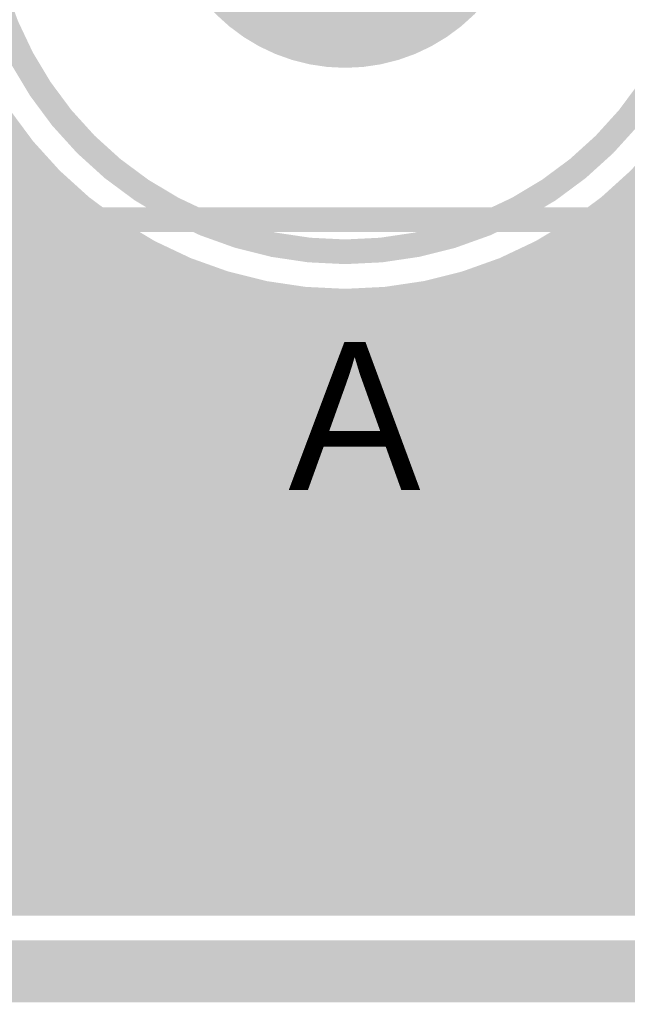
# Model space of a CAD drawing. Extents: x 7.17 to 14.1, y 4 to 11.75.
# Tile 123 of 219: x 10.15 to 10.4, y 5.81 to 6.21. Entities that reach past the tile are written whole.
import ezdxf

# ---------------------------------------------------------------- set-up
doc = ezdxf.new("R2010")
doc.units = 0
for name, color, linetype in [('BOTTOMLAYER', 5, 'CONTINUOUS'), ('BOTTOMSOLDER', 6, 'CONTINUOUS'), ('KEEPOUTLAYER', 6, 'CONTINUOUS'), ('MECHANICAL3', 76, 'CONTINUOUS'), ('MECHANICAL5', 56, 'CONTINUOUS'), ('MECHANICAL7', 56, 'CONTINUOUS'), ('MULTILAYER', 9, 'CONTINUOUS'), ('TOPLAYER', 1, 'CONTINUOUS'), ('TOPSOLDER', 216, 'CONTINUOUS')]:
    doc.layers.add(name, color=color, linetype=linetype)

msp = doc.modelspace()

# ---------------------------------------------------------------- linework, layer by layer
at = {"layer": 'BOTTOMLAYER', "const_width": 0.008}
for points in [[(10.181078, 5.8465), (12.046414, 7.711836)], [(10.188149, 5.8465), (12.044804, 7.703154)], [(10.19522, 5.8465), (12.044569, 7.695849)], [(10.202291, 5.8465), (12.045197, 7.689406)], [(10.379069, 5.8465), (12.052429, 7.51986)], [(10.38614, 5.8465), (12.055296, 7.515656)], [(10.393211, 5.8465), (12.058505, 7.511794)], [(10.400282, 5.8465), (12.062047, 7.508265)], [(10.209363, 5.8465), (11.468753, 7.10589)], [(10.216434, 5.8465), (11.461215, 7.091281)], [(10.223505, 5.8465), (11.458749, 7.081744)], [(10.230576, 5.8465), (11.45794, 7.073864)], [(10.237647, 5.8465), (11.458103, 7.066956)], [(10.244718, 5.8465), (11.458951, 7.060732)], [(10.251789, 5.8465), (11.460332, 7.055043)], [(10.25886, 5.8465), (11.462158, 7.049798)], [(10.265931, 5.8465), (11.464371, 7.044939)], [(10.273003, 5.8465), (11.466932, 7.04043)], [(10.280074, 5.8465), (11.469818, 7.036244)], [(10.287145, 5.8465), (11.473012, 7.032368)], [(10.294216, 5.8465), (11.476509, 7.028793)], [(10.301287, 5.8465), (11.480305, 7.025519)], [(10.308358, 5.8465), (11.484409, 7.022551)], [(10.315429, 5.8465), (11.488831, 7.019902)], [(10.371998, 5.8465), (11.545923, 7.020425)], [(10.3225, 5.8465), (11.493595, 7.017595)], [(10.329571, 5.8465), (11.498734, 7.015663)], [(10.336642, 5.8465), (11.5043, 7.014157)], [(10.343713, 5.8465), (11.510371, 7.013158)], [(10.350785, 5.8465), (11.51708, 7.012796)], [(10.357856, 5.8465), (11.524664, 7.013308)], [(10.364927, 5.8465), (11.533648, 7.015221)], [(10.174007, 5.8465), (10.726225, 6.398718)], [(10.110367, 5.8465), (10.659867, 6.396)], [(10.117438, 5.8465), (10.666938, 6.396)], [(10.124509, 5.8465), (10.674009, 6.396)], [(10.131581, 5.8465), (10.681081, 6.396)], [(10.138652, 5.8465), (10.688152, 6.396)], [(10.145723, 5.8465), (10.695223, 6.396)], [(10.152794, 5.8465), (10.702294, 6.396)], [(10.159865, 5.8465), (10.709365, 6.396)], [(10.166936, 5.8465), (10.716642, 6.396206)], [(9.665841, 6.336), (10.155341, 5.8465)], [(9.672912, 6.336), (10.162412, 5.8465)], [(9.679983, 6.336), (10.169483, 5.8465)], [(9.687054, 6.336), (10.176554, 5.8465)], [(9.694125, 6.336), (10.183625, 5.8465)], [(9.701196, 6.336), (10.190696, 5.8465)], [(9.708268, 6.336), (10.197768, 5.8465)], [(9.715339, 6.336), (10.204839, 5.8465)], [(9.72241, 6.336), (10.21191, 5.8465)], [(9.729481, 6.336), (10.218981, 5.8465)], [(9.736552, 6.336), (10.226052, 5.8465)], [(9.743623, 6.336), (10.233123, 5.8465)], [(9.750694, 6.336), (10.240194, 5.8465)], [(9.757765, 6.336), (10.247265, 5.8465)], [(9.764836, 6.336), (10.254336, 5.8465)], [(9.771907, 6.336), (10.261408, 5.8465)], [(9.778979, 6.336), (10.268479, 5.8465)], [(9.78605, 6.336), (10.27555, 5.8465)], [(9.793121, 6.336), (10.282621, 5.8465)], [(9.800192, 6.336), (10.289692, 5.8465)], [(9.807263, 6.336), (10.296763, 5.8465)], [(9.814334, 6.336), (10.303834, 5.8465)], [(9.821405, 6.336), (10.310905, 5.8465)], [(9.828476, 6.336), (10.317976, 5.8465)], [(9.835547, 6.336), (10.325047, 5.8465)], [(9.842619, 6.336), (10.332118, 5.8465)], [(9.84969, 6.336), (10.33919, 5.8465)], [(9.856761, 6.336), (10.346261, 5.8465)], [(9.863832, 6.336), (10.353332, 5.8465)], [(9.870903, 6.336), (10.360403, 5.8465)], [(9.877974, 6.336), (10.367474, 5.8465)], [(9.885045, 6.336), (10.374545, 5.8465)], [(9.892116, 6.336), (10.381616, 5.8465)], [(9.899187, 6.336), (10.388687, 5.8465)], [(9.906258, 6.336), (10.395758, 5.8465)], [(9.913329, 6.336), (10.402829, 5.8465)], [(9.920401, 6.336), (10.409901, 5.8465)], [(9.927472, 6.336), (10.416972, 5.8465)], [(9.934543, 6.336), (10.424043, 5.8465)], [(9.941614, 6.336), (10.431114, 5.8465)], [(9.948685, 6.336), (10.438185, 5.8465)], [(9.955756, 6.336), (10.445256, 5.8465)], [(9.962827, 6.336), (10.452327, 5.8465)], [(9.969898, 6.336), (10.459398, 5.8465)], [(9.841665, 5.8465), (10.153081, 6.157915)], [(9.848736, 5.8465), (10.156208, 6.153971)], [(9.855808, 5.8465), (10.159442, 6.150134)], [(9.862879, 5.8465), (10.162782, 6.146403)], [(9.86995, 5.8465), (10.166228, 6.142778)], [(9.877021, 5.8465), (10.16978, 6.139259)], [(9.884092, 5.8465), (10.173437, 6.135845)], [(10.397295, 6.134879), (10.685674, 5.8465)], [(10.400983, 6.138262), (10.692745, 5.8465)], [(9.891163, 5.8465), (10.1772, 6.132537)], [(10.393501, 6.131602), (10.678602, 5.8465)], [(9.898234, 5.8465), (10.18107, 6.129336)], [(10.3896, 6.128431), (10.671531, 5.8465)], [(9.905305, 5.8465), (10.185047, 6.126242)], [(9.912376, 5.8465), (10.189133, 6.123257)], [(10.381474, 6.122415), (10.657389, 5.8465)], [(10.385592, 6.125369), (10.66446, 5.8465)], [(9.919448, 5.8465), (10.193329, 6.120382)], [(10.191047, 6.121922), (10.466469, 5.8465)], [(10.377246, 6.119572), (10.650318, 5.8465)], [(9.926519, 5.8465), (10.197638, 6.117619)], [(9.93359, 5.8465), (10.20206, 6.114971)], [(10.103296, 5.8465), (10.37482, 6.118024)], [(10.372905, 6.116842), (10.643247, 5.8465)], [(9.940661, 5.8465), (10.2066, 6.112439)], [(10.208722, 6.111318), (10.473541, 5.8465)], [(10.363874, 6.11173), (10.629105, 5.8465)], [(10.368448, 6.114227), (10.636176, 5.8465)], [(9.947732, 5.8465), (10.21126, 6.110028)], [(9.954803, 5.8465), (10.216044, 6.107741)], [(10.096225, 5.8465), (10.358986, 6.109261)], [(10.354359, 6.107104), (10.614963, 5.8465)], [(10.359179, 6.109355), (10.622034, 5.8465)], [(9.961874, 5.8465), (10.220956, 6.105582)], [(9.968945, 5.8465), (10.226001, 6.103555)], [(10.089154, 5.8465), (10.346462, 6.103808)], [(10.22194, 6.105171), (10.480612, 5.8465)], [(10.344325, 6.102996), (10.60082, 5.8465)], [(10.349409, 6.104983), (10.607891, 5.8465)], [(9.976016, 5.8465), (10.231184, 6.101668)], [(9.983087, 5.8465), (10.236513, 6.099926)], [(10.082083, 5.8465), (10.335604, 6.100021)], [(10.233196, 6.100987), (10.487683, 5.8465)], [(10.333728, 6.09945), (10.586678, 5.8465)], [(10.3391, 6.101149), (10.593749, 5.8465)], [(9.990158, 5.8465), (10.241995, 6.098336)], [(9.99723, 5.8465), (10.247638, 6.096908)], [(10.004301, 5.8465), (10.253453, 6.095652)], [(10.011372, 5.8465), (10.259452, 6.094581)], [(10.067941, 5.8465), (10.316792, 6.095351)], [(10.075012, 5.8465), (10.325814, 6.097303)], [(10.243255, 6.097999), (10.494754, 5.8465)], [(10.252477, 6.095848), (10.501825, 5.8465)], [(10.316642, 6.095323), (10.565465, 5.8465)], [(10.322509, 6.096527), (10.572536, 5.8465)], [(10.3282, 6.097906), (10.579607, 5.8465)], [(10.018443, 5.8465), (10.265651, 6.093708)], [(10.025514, 5.8465), (10.272066, 6.093052)], [(10.032585, 5.8465), (10.278718, 6.092633)], [(10.039656, 5.8465), (10.285635, 6.092479)], [(10.046727, 5.8465), (10.29285, 6.092623)], [(10.053798, 5.8465), (10.300406, 6.093108)], [(10.06087, 5.8465), (10.30836, 6.093991)], [(10.261065, 6.094331), (10.508896, 5.8465)], [(10.269148, 6.093319), (10.515967, 5.8465)], [(10.276812, 6.092726), (10.523038, 5.8465)], [(10.284121, 6.092488), (10.530109, 5.8465)], [(10.29112, 6.09256), (10.53718, 5.8465)], [(10.297846, 6.092905), (10.544251, 5.8465)], [(10.304327, 6.093495), (10.551323, 5.8465)], [(10.310586, 6.094307), (10.558394, 5.8465)], [(9.215188, 5.8465), (11.083404, 5.8465)]]:
    msp.add_lwpolyline(points, dxfattribs=at)
at = {"layer": 'BOTTOMLAYER'}
for points, const_width in [([(10.453425, 6.26, 1), (10.118383, 6.26, 1)], 0.008), ([(10.151081, 6.157915, 1), (10.155081, 6.157915, 1)], 0.004), ([(10.154208, 6.153971, 1), (10.158208, 6.153971, 1)], 0.004), ([(10.157442, 6.150134, 1), (10.161442, 6.150134, 1)], 0.004), ([(10.160782, 6.146403, 1), (10.164782, 6.146403, 1)], 0.004), ([(10.164228, 6.142778, 1), (10.168228, 6.142778, 1)], 0.004), ([(10.16778, 6.139259, 1), (10.17178, 6.139259, 1)], 0.004), ([(10.171437, 6.135845, 1), (10.175437, 6.135845, 1)], 0.004), ([(10.395295, 6.134879, 1), (10.399295, 6.134879, 1)], 0.004), ([(10.398983, 6.138262, 1), (10.402983, 6.138262, 1)], 0.004), ([(10.1752, 6.132537, 1), (10.1792, 6.132537, 1)], 0.004), ([(10.391501, 6.131602, 1), (10.395501, 6.131602, 1)], 0.004), ([(10.17907, 6.129336, 1), (10.18307, 6.129336, 1)], 0.004), ([(10.3876, 6.128431, 1), (10.3916, 6.128431, 1)], 0.004), ([(10.183047, 6.126242, 1), (10.187047, 6.126242, 1)], 0.004), ([(10.187133, 6.123257, 1), (10.191133, 6.123257, 1)], 0.004), ([(10.379474, 6.122415, 1), (10.383474, 6.122415, 1)], 0.004), ([(10.383592, 6.125369, 1), (10.387592, 6.125369, 1)], 0.004), ([(10.189047, 6.121922, 1), (10.193047, 6.121922, 1)], 0.004), ([(10.191329, 6.120382, 1), (10.195329, 6.120382, 1)], 0.004), ([(10.375246, 6.119572, 1), (10.379246, 6.119572, 1)], 0.004), ([(10.195638, 6.117619, 1), (10.199638, 6.117619, 1)], 0.004), ([(10.20006, 6.114971, 1), (10.20406, 6.114971, 1)], 0.004), ([(10.370905, 6.116842, 1), (10.374905, 6.116842, 1)], 0.004), ([(10.37282, 6.118024, 1), (10.37682, 6.118024, 1)], 0.004), ([(10.2046, 6.112439, 1), (10.2086, 6.112439, 1)], 0.004), ([(10.206722, 6.111318, 1), (10.210722, 6.111318, 1)], 0.004), ([(10.361874, 6.11173, 1), (10.365874, 6.11173, 1)], 0.004), ([(10.366449, 6.114227, 1), (10.370449, 6.114227, 1)], 0.004), ([(10.20926, 6.110028, 1), (10.21326, 6.110028, 1)], 0.004), ([(10.214044, 6.107741, 1), (10.218044, 6.107741, 1)], 0.004), ([(10.352359, 6.107104, 1), (10.356359, 6.107104, 1)], 0.004), ([(10.356986, 6.109261, 1), (10.360986, 6.109261, 1)], 0.004), ([(10.357179, 6.109355, 1), (10.361179, 6.109355, 1)], 0.004), ([(10.218956, 6.105582, 1), (10.222956, 6.105582, 1)], 0.004), ([(10.21994, 6.105171, 1), (10.22394, 6.105171, 1)], 0.004), ([(10.224001, 6.103555, 1), (10.228001, 6.103555, 1)], 0.004), ([(10.342325, 6.102996, 1), (10.346324, 6.102996, 1)], 0.004), ([(10.344461, 6.103808, 1), (10.348462, 6.103808, 1)], 0.004), ([(10.347409, 6.104983, 1), (10.351409, 6.104983, 1)], 0.004), ([(10.229184, 6.101668, 1), (10.233184, 6.101668, 1)], 0.004), ([(10.231196, 6.100987, 1), (10.235196, 6.100987, 1)], 0.004), ([(10.234513, 6.099926, 1), (10.238513, 6.099926, 1)], 0.004), ([(10.331728, 6.09945, 1), (10.335728, 6.09945, 1)], 0.004), ([(10.333604, 6.100021, 1), (10.337604, 6.100021, 1)], 0.004), ([(10.3371, 6.101149, 1), (10.3411, 6.101149, 1)], 0.004), ([(10.239994, 6.098336, 1), (10.243994, 6.098336, 1)], 0.004), ([(10.241255, 6.097999, 1), (10.245255, 6.097999, 1)], 0.004), ([(10.245638, 6.096908, 1), (10.249638, 6.096908, 1)], 0.004), ([(10.250477, 6.095848, 1), (10.254477, 6.095848, 1)], 0.004), ([(10.251453, 6.095652, 1), (10.255453, 6.095652, 1)], 0.004), ([(10.257452, 6.094581, 1), (10.261452, 6.094581, 1)], 0.004), ([(10.314642, 6.095323, 1), (10.318642, 6.095323, 1)], 0.004), ([(10.314792, 6.095351, 1), (10.318792, 6.095351, 1)], 0.004), ([(10.320509, 6.096527, 1), (10.324509, 6.096527, 1)], 0.004), ([(10.323814, 6.097303, 1), (10.327814, 6.097303, 1)], 0.004), ([(10.326201, 6.097906, 1), (10.330201, 6.097906, 1)], 0.004), ([(10.259065, 6.094331, 1), (10.263065, 6.094331, 1)], 0.004), ([(10.263651, 6.093708, 1), (10.267651, 6.093708, 1)], 0.004), ([(10.267148, 6.093319, 1), (10.271148, 6.093319, 1)], 0.004), ([(10.270066, 6.093052, 1), (10.274066, 6.093052, 1)], 0.004), ([(10.274812, 6.092726, 1), (10.278812, 6.092726, 1)], 0.004), ([(10.276718, 6.092633, 1), (10.280718, 6.092633, 1)], 0.004), ([(10.282121, 6.092488, 1), (10.286121, 6.092488, 1)], 0.004), ([(10.283635, 6.092479, 1), (10.287635, 6.092479, 1)], 0.004), ([(10.28912, 6.09256, 1), (10.29312, 6.09256, 1)], 0.004), ([(10.29085, 6.092623, 1), (10.29485, 6.092623, 1)], 0.004), ([(10.295846, 6.092905, 1), (10.299846, 6.092905, 1)], 0.004), ([(10.298406, 6.093108, 1), (10.302406, 6.093108, 1)], 0.004), ([(10.302327, 6.093495, 1), (10.306327, 6.093495, 1)], 0.004), ([(10.306361, 6.093991, 1), (10.31036, 6.093991, 1)], 0.004), ([(10.308586, 6.094307, 1), (10.312586, 6.094307, 1)], 0.004), ([(10.150794, 5.8465, 1), (10.154794, 5.8465, 1)], 0.004), ([(10.153341, 5.8465, 1), (10.157341, 5.8465, 1)], 0.004), ([(10.157865, 5.8465, 1), (10.161865, 5.8465, 1)], 0.004), ([(10.160412, 5.8465, 1), (10.164412, 5.8465, 1)], 0.004), ([(10.164936, 5.8465, 1), (10.168936, 5.8465, 1)], 0.004), ([(10.167483, 5.8465, 1), (10.171483, 5.8465, 1)], 0.004), ([(10.172007, 5.8465, 1), (10.176007, 5.8465, 1)], 0.004), ([(10.174554, 5.8465, 1), (10.178554, 5.8465, 1)], 0.004), ([(10.179078, 5.8465, 1), (10.183078, 5.8465, 1)], 0.004), ([(10.181625, 5.8465, 1), (10.185625, 5.8465, 1)], 0.004), ([(10.186149, 5.8465, 1), (10.190149, 5.8465, 1)], 0.004), ([(10.188697, 5.8465, 1), (10.192697, 5.8465, 1)], 0.004), ([(10.19322, 5.8465, 1), (10.19722, 5.8465, 1)], 0.004), ([(10.195768, 5.8465, 1), (10.199768, 5.8465, 1)], 0.004), ([(10.200292, 5.8465, 1), (10.204292, 5.8465, 1)], 0.004), ([(10.202839, 5.8465, 1), (10.206839, 5.8465, 1)], 0.004), ([(10.207363, 5.8465, 1), (10.211363, 5.8465, 1)], 0.004), ([(10.20991, 5.8465, 1), (10.21391, 5.8465, 1)], 0.004), ([(10.214434, 5.8465, 1), (10.218434, 5.8465, 1)], 0.004), ([(10.216981, 5.8465, 1), (10.220981, 5.8465, 1)], 0.004), ([(10.221505, 5.8465, 1), (10.225505, 5.8465, 1)], 0.004), ([(10.224052, 5.8465, 1), (10.228052, 5.8465, 1)], 0.004), ([(10.228576, 5.8465, 1), (10.232576, 5.8465, 1)], 0.004), ([(10.231123, 5.8465, 1), (10.235123, 5.8465, 1)], 0.004), ([(10.235647, 5.8465, 1), (10.239647, 5.8465, 1)], 0.004), ([(10.238194, 5.8465, 1), (10.242194, 5.8465, 1)], 0.004), ([(10.242718, 5.8465, 1), (10.246718, 5.8465, 1)], 0.004), ([(10.245265, 5.8465, 1), (10.249265, 5.8465, 1)], 0.004), ([(10.249789, 5.8465, 1), (10.253789, 5.8465, 1)], 0.004), ([(10.252336, 5.8465, 1), (10.256336, 5.8465, 1)], 0.004), ([(10.25686, 5.8465, 1), (10.26086, 5.8465, 1)], 0.004), ([(10.259408, 5.8465, 1), (10.263407, 5.8465, 1)], 0.004), ([(10.263931, 5.8465, 1), (10.267931, 5.8465, 1)], 0.004), ([(10.266479, 5.8465, 1), (10.270479, 5.8465, 1)], 0.004), ([(10.271002, 5.8465, 1), (10.275002, 5.8465, 1)], 0.004), ([(10.27355, 5.8465, 1), (10.27755, 5.8465, 1)], 0.004), ([(10.278074, 5.8465, 1), (10.282074, 5.8465, 1)], 0.004), ([(10.280621, 5.8465, 1), (10.284621, 5.8465, 1)], 0.004), ([(10.285145, 5.8465, 1), (10.289145, 5.8465, 1)], 0.004), ([(10.287692, 5.8465, 1), (10.291692, 5.8465, 1)], 0.004), ([(10.292216, 5.8465, 1), (10.296216, 5.8465, 1)], 0.004), ([(10.294763, 5.8465, 1), (10.298763, 5.8465, 1)], 0.004), ([(10.299287, 5.8465, 1), (10.303287, 5.8465, 1)], 0.004), ([(10.301834, 5.8465, 1), (10.305834, 5.8465, 1)], 0.004), ([(10.306358, 5.8465, 1), (10.310358, 5.8465, 1)], 0.004), ([(10.308905, 5.8465, 1), (10.312905, 5.8465, 1)], 0.004), ([(10.313429, 5.8465, 1), (10.317429, 5.8465, 1)], 0.004), ([(10.315976, 5.8465, 1), (10.319976, 5.8465, 1)], 0.004), ([(10.3205, 5.8465, 1), (10.3245, 5.8465, 1)], 0.004), ([(10.323047, 5.8465, 1), (10.327047, 5.8465, 1)], 0.004), ([(10.327571, 5.8465, 1), (10.331571, 5.8465, 1)], 0.004), ([(10.330118, 5.8465, 1), (10.334119, 5.8465, 1)], 0.004), ([(10.334642, 5.8465, 1), (10.338642, 5.8465, 1)], 0.004), ([(10.33719, 5.8465, 1), (10.34119, 5.8465, 1)], 0.004), ([(10.341713, 5.8465, 1), (10.345714, 5.8465, 1)], 0.004), ([(10.344261, 5.8465, 1), (10.348261, 5.8465, 1)], 0.004), ([(10.348785, 5.8465, 1), (10.352785, 5.8465, 1)], 0.004), ([(10.351332, 5.8465, 1), (10.355332, 5.8465, 1)], 0.004), ([(10.355856, 5.8465, 1), (10.359856, 5.8465, 1)], 0.004), ([(10.358403, 5.8465, 1), (10.362403, 5.8465, 1)], 0.004), ([(10.362927, 5.8465, 1), (10.366927, 5.8465, 1)], 0.004), ([(10.365474, 5.8465, 1), (10.369474, 5.8465, 1)], 0.004), ([(10.369998, 5.8465, 1), (10.373998, 5.8465, 1)], 0.004), ([(10.372545, 5.8465, 1), (10.376545, 5.8465, 1)], 0.004), ([(10.377069, 5.8465, 1), (10.381069, 5.8465, 1)], 0.004), ([(10.379616, 5.8465, 1), (10.383616, 5.8465, 1)], 0.004), ([(10.38414, 5.8465, 1), (10.38814, 5.8465, 1)], 0.004), ([(10.386687, 5.8465, 1), (10.390687, 5.8465, 1)], 0.004), ([(10.391211, 5.8465, 1), (10.395211, 5.8465, 1)], 0.004), ([(10.393758, 5.8465, 1), (10.397758, 5.8465, 1)], 0.004), ([(10.398282, 5.8465, 1), (10.402282, 5.8465, 1)], 0.004), ([(10.40083, 5.8465, 1), (10.404829, 5.8465, 1)], 0.004)]:
    msp.add_lwpolyline(points, format="xyb", close=True, dxfattribs=dict(at, const_width=const_width))
at = {"layer": 'BOTTOMSOLDER', "const_width": 0.074}
msp.add_lwpolyline([(10.248904, 6.26, 1), (10.322904, 6.26, 1)], format="xyb", close=True, dxfattribs=at)
at = {"layer": 'KEEPOUTLAYER', "const_width": 0.01}
msp.add_lwpolyline([(10.434425, 6.26, 1), (10.137383, 6.26, 1)], format="xyb", close=True, dxfattribs=at)
at = {"layer": 'KEEPOUTLAYER', "const_width": 0.025}
msp.add_lwpolyline([(7.179904, 5.82), (11.109904, 5.82)], dxfattribs=at)
at = {"layer": 'MECHANICAL3', "const_width": 0.01}
msp.add_lwpolyline([(7.179904, 5.82), (11.109904, 5.82)], dxfattribs=at)
at = {"layer": 'MECHANICAL5', "const_width": 0.01}
for points in [[(10.328986, 6.04264), (10.349904, 6.0875)], [(10.349904, 6.0875), (10.487904, 5.64)], [(10.349904, 6.0875), (10.394764, 6.066582)]]:
    msp.add_lwpolyline(points, dxfattribs=at)
at = {"layer": 'MECHANICAL5', "const_width": 0.005}
for points in [[(10.347404, 6.0875, 1), (10.352404, 6.0875, 1)], [(10.347404, 6.0875, 1), (10.352404, 6.0875, 1)], [(10.347404, 6.0875, 1), (10.352404, 6.0875, 1)], [(10.392264, 6.066582, 1), (10.397264, 6.066582, 1)], [(10.326486, 6.04264, 1), (10.331486, 6.04264, 1)]]:
    msp.add_lwpolyline(points, format="xyb", close=True, dxfattribs=at)
at = {"layer": 'MECHANICAL7', "const_width": 0.01}
msp.add_lwpolyline([(8.995404, 6.1245), (10.832404, 6.1245)], dxfattribs=at)
at = {"layer": 'MULTILAYER', "const_width": 0.07}
msp.add_lwpolyline([(10.250904, 6.26, 1), (10.320904, 6.26, 1)], format="xyb", close=True, dxfattribs=at)
at = {"layer": 'MULTILAYER', "const_width": 0.01}
msp.add_lwpolyline([(7.179904, 5.82), (11.109904, 5.82)], dxfattribs=at)
at = {"layer": 'TOPLAYER', "const_width": 0.03}
msp.add_lwpolyline([(9.960404, 5.9), (10.429109, 5.9)], dxfattribs=at)
at = {"layer": 'TOPSOLDER', "const_width": 0.074}
msp.add_lwpolyline([(10.248904, 6.26, 1), (10.322904, 6.26, 1)], format="xyb", close=True, dxfattribs=at)

# ---------------------------------------------------------------- texts
at = {"layer": 'MECHANICAL5'}
msp.add_text('A', height=0.06, dxfattribs=at).set_placement((10.262904, 6.015))

doc.saveas('drawing.dxf')
